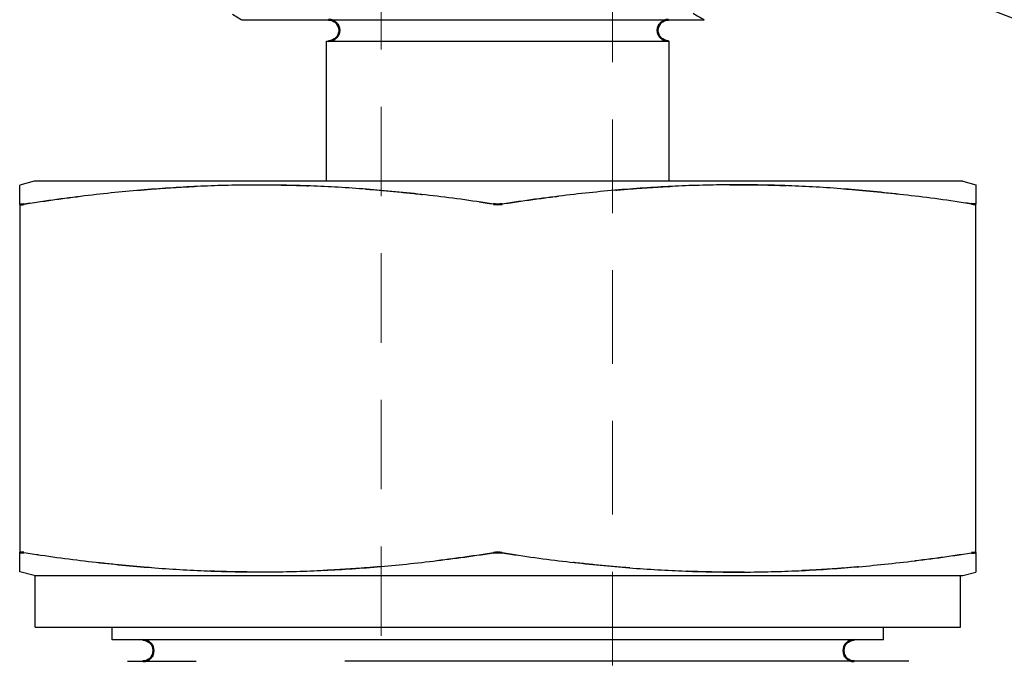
# Model space of a CAD drawing. Header units: inches. Extents: x 0.2 to 10.9, y 0.3 to 8.6.
# Tile 7 of 17: x 1.9 to 3.6, y 4.6 to 5.7. Entities that reach past the tile are written whole.
import ezdxf
from ezdxf import colors
from ezdxf.entities.mleader import LeaderData, LeaderLine
from ezdxf.math import Vec2, Vec3

# ---------------------------------------------------------------- set-up
doc = ezdxf.new("R2010")
doc.units = ezdxf.units.IN
doc.header["$MEASUREMENT"] = 0
doc.linetypes.add('DASHED', pattern=[0.2067, 0.1654, -0.0413])
doc.layers.add('Dimensions', color=18, linetype='Continuous')
for name, color, linetype, lineweight in [('Geometry', 255, 'Continuous', 25), ('Hidden (ANSI)', 7, 'DASHED', 35), ('Visible (ANSI)', 7, 'Continuous', 50)]:
    doc.layers.add(name, color=color, linetype=linetype, lineweight=lineweight)
doc.layers.add('Hidden', color=7, linetype='DASHED', lineweight=18, true_color=0x323232)
doc.styles.add('Note Text (ANSI)', font='tahoma.ttf')
doc.styles.get("Standard").update_dxf_attribs({"font": 'tahoma.ttf'})
doc.dimstyles.new('Default (ANSI)', dxfattribs={"dimtxt": 0.12, "dimasz": 0.098425, "dimexe": 0.125, "dimexo": 0.125, "dimgap": 0.031496, "dimtad": 0, "dimtih": 1, "dimtoh": 1, "dimrnd": 1e-08, "dimzin": 4, "dimdsep": 46, "dimtxsty": 'Note Text (ANSI)', "dimcen": 0.09, "dimdle": 0.393701, "dimclrd": 256, "dimclre": 256, "dimclrt": 256, "dimadec": 0, "dimazin": 1, "dimtfac": 1, "dimtofl": 0, "dimtmove": 0, "dimatfit": 3, "dimfxl": 1, "dimtolj": 1, "dimtzin": 4, "dimlwd": -1, "dimlwe": -1, "dimarcsym": 0})

# ---------------------------------------------------------------- blocks, each defined once
blk = doc.blocks.new('*D7')
at = {"layer": 'Defpoints', "color": 0, "transparency": 16777216}
for p in [(2.7213, 7.3953), (2.7129, 3.0739), (4.9003, 3.0739)]:
    blk.add_point(p, dxfattribs=at)
at = {"layer": 'Dimensions', "transparency": 16777216}
for p, q in [((2.8463, 7.3953), (5.0253, 7.3953)), ((4.9003, 7.2969), (4.9003, 5.3446)), ((4.9003, 3.1723), (4.9003, 5.1246)), ((2.8379, 3.0739), (5.0253, 3.0739))]:
    blk.add_line(p, q, dxfattribs=at)
for points in [[(4.8839, 7.2969), (4.9167, 7.2969), (4.9003, 7.3953)], [(4.8839, 3.1723), (4.9167, 3.1723), (4.9003, 3.0739)]]:
    blk.add_solid(points, dxfattribs=at)
at = {"layer": 'Dimensions', "transparency": 16777216, "insert": (4.9003, 5.2346), "char_height": 0.12, "attachment_point": 5, "style": 'Note Text (ANSI)'}
blk.add_mtext('\\A1;1.4 [36.6]', dxfattribs=at)

msp = doc.modelspace()

# ---------------------------------------------------------------- linework, layer by layer
at = {"layer": 'Geometry'}
for p, q in [((2.2684, 5.6752), (2.253, 5.6842)), ((2.4174, 5.6377), (3.0174, 5.6377)), ((2.4174, 5.3924), (2.4174, 5.6377)), ((3.0174, 5.3924), (3.0174, 5.6377)), ((1.9057, 5.3924), (1.8804, 5.3856)), ((3.5315, 5.3924), (1.9057, 5.3924)), ((3.5315, 5.3924), (3.5544, 5.3863)), ((1.8804, 5.3522), (1.8804, 4.7426)), ((3.5544, 4.742), (3.5544, 5.3528)), ((1.9057, 4.7024), (1.8804, 4.7092)), ((3.5315, 4.7024), (3.5544, 4.7085)), ((1.9057, 4.7024), (3.5315, 4.7024)), ((1.9074, 4.6124), (1.9074, 4.7024)), ((3.5274, 4.6124), (3.5274, 4.7024)), ((1.9074, 4.6124), (3.5274, 4.6124)), ((2.0424, 4.5899), (2.0424, 4.6124)), ((3.3924, 4.5899), (3.3924, 4.6124)), ((3.3924, 4.5899), (2.0424, 4.5899))]:
    msp.add_line(p, q, dxfattribs=at)
for points, knots in [([(2.2685, 5.6752), (2.2685, 5.6752), (2.2956, 5.6752), (2.3489, 5.6752), (2.4282, 5.6752), (2.5666, 5.6752), (2.7022, 5.6752), (2.8244, 5.6752), (2.9433, 5.6752), (3.001, 5.6752), (3.0086, 5.6752), (3.0152, 5.6752), (3.0207, 5.6752)], [-0.9318109, -0.9318109, -0.9318109, -0.9318109, -0.6991697, -0.6991697, -0.6991697, -0.3533571, -0.3533571, -0.3533571, -0.0415612, -0.0415612, -0.0415612, 0, 0, 0, 0]), ([(2.0693, 4.5524), (2.0693, 4.5524), (2.077, 4.5524), (2.118, 4.5524), (2.1592, 4.5524), (2.1895, 4.5524)], [1.8955056, 1.8955056, 1.8955056, 1.8955056, 2.0837984, 2.0837984, 2.3991365, 2.3991365, 2.3991365, 2.3991365]), ([(3.123, 4.5524), (3.0719, 4.5524), (3.0163, 4.5524), (2.958, 4.5524), (2.9563, 4.5524), (2.9546, 4.5524), (2.9528, 4.5524), (2.849, 4.5524), (2.7374, 4.5524), (2.6318, 4.5524), (2.5681, 4.5524), (2.5063, 4.5524), (2.4497, 4.5524)], [-0.7622288, -0.7622288, -0.7622288, -0.7622288, -0.6072921, -0.6072921, -0.6072921, -0.6027049, -0.6027049, -0.6027049, -0.3272314, -0.3272314, -0.3272314, -0.1612083, -0.1612083, -0.1612083, -0.1612083]), ([(3.437, 4.5524), (3.437, 4.5524), (3.4281, 4.5524), (3.4103, 4.5524), (3.3787, 4.5524), (3.319, 4.5524), (3.2376, 4.5524), (3.203, 4.5524), (3.1644, 4.5524), (3.123, 4.5524)], [-1.3488052, -1.3488052, -1.3488052, -1.3488052, -1.1824294, -1.1824294, -1.1824294, -0.8876652, -0.8876652, -0.8876652, -0.7622288, -0.7622288, -0.7622288, -0.7622288])]:
    msp.add_open_spline(points, degree=3, knots=knots, dxfattribs=at)
for points in [[(3.0207, 5.6752), (3.0594, 5.6752), (3.0786, 5.6752), (3.0786, 5.6752)], [(3.0593, 5.6864), (3.0658, 5.6827), (3.0722, 5.679), (3.0786, 5.6752)]]:
    msp.add_open_spline(points, degree=3, dxfattribs=at)
for points, weights in [([(1.8804, 5.3522), (1.8804, 5.3856), (1.8804, 5.3856)], [1.13128393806, 1.21538869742, 1.21538869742]), ([(2.7099, 5.3526), (2.2992, 5.4151), (1.8879, 5.3522)], [1.13230368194, 1.3011470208, 1.13139129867]), ([(3.5469, 5.3528), (3.136, 5.4155), (2.7249, 5.3526)], [1.13283905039, 1.30251300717, 1.13240787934]), ([(3.5544, 5.3863), (3.5544, 5.3863), (3.5544, 5.3528)], [1.21752626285, 1.21752626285, 1.13283494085]), ([(1.8804, 4.7092), (1.8804, 4.7092), (1.8804, 4.7426)], [1.21538869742, 1.21538869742, 1.13128393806]), ([(1.8879, 4.7426), (2.2992, 4.6797), (2.7099, 4.7422)], [1.13139129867, 1.3011470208, 1.13230368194]), ([(2.7249, 4.7422), (3.136, 4.6793), (3.5469, 4.742)], [1.13240787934, 1.30251300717, 1.13283905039]), ([(3.5544, 4.742), (3.5544, 4.7085), (3.5544, 4.7085)], [1.13283494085, 1.21752626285, 1.21752626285])]:
    msp.add_rational_spline(points, weights, degree=2, dxfattribs=at)
at = {"layer": 'Hidden', "ltscale": 0.946215}
msp.add_line((2.5134, 6.2924), (2.5134, 4.5322), dxfattribs=at)
at = {"layer": 'Hidden', "ltscale": 0.99086}
msp.add_line((2.9184, 6.2924), (2.9184, 4.4491), dxfattribs=at)
at = {"layer": 'Hidden', "ltscale": 0.604485}
for points, weights in [([(1.8879, 5.352), (2.299, 5.4148), (2.7099, 5.3522)], [1.1307989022, 1.29968031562, 1.13122729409]), ([(2.7099, 4.7426), (2.299, 4.68), (1.8879, 4.7428)], [1.13122729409, 1.29968031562, 1.1307989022])]:
    msp.add_rational_spline(points, weights, degree=2, dxfattribs=at)
at = {"layer": 'Hidden', "ltscale": 0.60449}
for points, weights in [([(2.7249, 5.3522), (3.1362, 5.4151), (3.5469, 5.3526)], [1.13133054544, 1.30103995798, 1.13224270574]), ([(3.5469, 4.7422), (3.1362, 4.6797), (2.7249, 4.7426)], [1.13224270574, 1.30103995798, 1.13133054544])]:
    msp.add_rational_spline(points, weights, degree=2, dxfattribs=at)
at = {"layer": 'Hidden (ANSI)', "ltscale": 0.009903}
for centre, major_axis, ratio, start_param, end_param in [((1.8954, 5.3554), (0.015, 0.0035), 0.125407, 3.112415, 4.160095), ((2.7174, 5.3556), (0.015, 0), 0.263927, 4.188452, 5.236132), ((3.5394, 5.356), (-0.015, 0.0035), 0.125699, 2.123136, 3.170817), ((1.8954, 4.7394), (-0.015, 0.0035), 0.125407, 5.264683, 6.312363), ((2.7174, 4.7392), (0.015, 0), 0.263927, 1.047053, 2.094734), ((3.5394, 4.7388), (0.015, 0.0035), 0.125699, 6.253961, 7.301642)]:
    msp.add_ellipse(centre, major_axis=major_axis, ratio=ratio, start_param=start_param, end_param=end_param, dxfattribs=at)
at = {"layer": 'Visible (ANSI)'}
for centre, start, end in [((2.4213, 5.6565), 270, 90), ((3.016, 5.6565), 90, 270), ((2.096, 4.5711), 270, 90), ((3.3413, 4.5711), 90, 270)]:
    msp.add_arc(centre, 0.0187, start, end, dxfattribs=at)
for centre, major_axis, ratio, start_param, end_param in [((1.8954, 5.3556), (-0.015, -0.0035), 0.125088, 6.254061, 7.301742), ((2.7174, 5.356), (0.015, 0), 0.263921, 4.188451, 5.236132), ((3.5394, 5.3562), (0.015, -0.0035), 0.125379, 5.264675, 6.312356), ((1.8954, 4.7391), (0.015, -0.0035), 0.125088, 2.123036, 3.170717), ((2.7174, 4.7388), (0.015, 0), 0.263921, 1.047053, 2.094734), ((3.5394, 4.7386), (-0.015, -0.0035), 0.125379, 3.112421, 4.160103)]:
    msp.add_ellipse(centre, major_axis=major_axis, ratio=ratio, start_param=start_param, end_param=end_param, dxfattribs=at)

# ---------------------------------------------------------------- dimensions: what is measured, and where the dimension line sits
at = {"layer": 'Dimensions'}
dim = msp.add_linear_dim(base=(4.9003, 3.0739), p1=(2.7213, 7.3953), p2=(2.7129, 3.0739), angle=90, dimstyle='Default (ANSI)', override={"dimdec": 1, "dimlfac": 0.333333}, dxfattribs=at)
dim.commit()
dim.dimension.update_dxf_attribs({"geometry": '*D7', "text_midpoint": (4.9003, 5.2346)})

# ---------------------------------------------------------------- leaders
ml = msp.add_multileader_mtext('Standard', dxfattribs=at)
ml.set_content('5/16-20', color=256)
ml.set_leader_properties()
ml.build(insert=Vec2(0, 0))
ml.multileader.update_dxf_attribs({"text_left_attachment_type": 2, "text_right_attachment_type": 2, "dogleg_length": 0.36, "arrow_head_size": 0.12})
ctx = ml.context
ctx.base_point, ctx.char_height, ctx.arrow_head_size, ctx.landing_gap_size, ctx.plane_origin = Vec3(4.0606, 5.6461), 0.12, 0.12, 0.09, Vec3(3.1208, 5.8717)
ctx.left_attachment, ctx.right_attachment = 2, 2
notes = []
notes.append((ctx, [(0, (1, 1, 0), (3.7006, 5.6461), (1, 0), 0.36, [(0, [(3.1208, 5.8717)], 0, [])])]))
ctx.mtext.insert, ctx.mtext.width, ctx.mtext.flow_direction = Vec3(4.1506, 5.7219), 0.602395, 5
for ctx, leaders in notes:
    for number, flags, end, landing, length, lines in leaders:
        leader = LeaderData()
        leader.index, (leader.has_last_leader_line, leader.has_dogleg_vector, leader.attachment_direction) = number, flags
        leader.last_leader_point, leader.dogleg_vector, leader.dogleg_length = Vec3(end), Vec3(landing), length
        for number, points, colour, breaks in lines:
            line = LeaderLine()
            line.index, line.vertices, line.color, line.breaks = number, Vec3.list(points), colors.encode_raw_color(colour), breaks
            leader.lines.append(line)
        ctx.leaders.append(leader)

doc.saveas('drawing.dxf')
